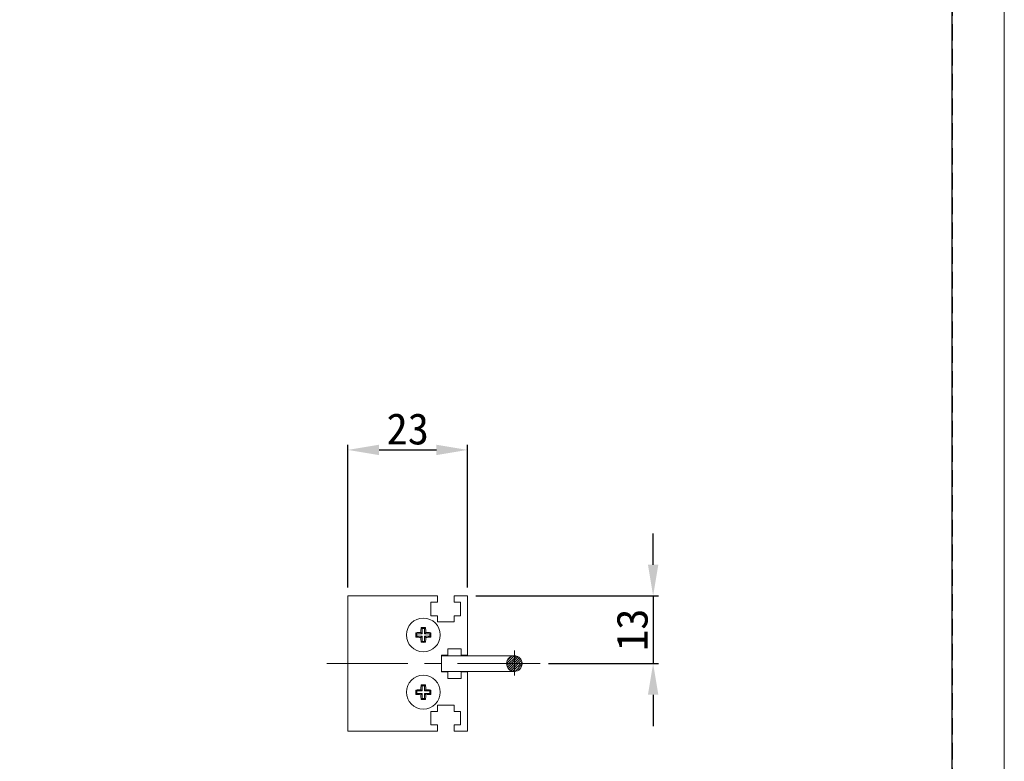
# Model space of a CAD drawing. Header units: millimetres. Extents: x -201 to 202, y 143 to 428.
# Tile 9 of 14: x 107 to 202, y 285 to 356. Entities that reach past the tile are written whole.
import ezdxf

# ---------------------------------------------------------------- set-up
doc = ezdxf.new("R2010")
doc.units = ezdxf.units.MM
doc.header["$LTSCALE"] = 0.25
doc.linetypes.add('CENTER', pattern=[50.8, 31.75, -6.35, 6.35, -6.35])
doc.linetypes.add('HIDDEN', pattern=[9.525, 6.35, -3.175])
for name, color, linetype, lineweight in [('CABLE', 7, 'Continuous', 20), ('CENTER', 1, 'CENTER', 9), ('DIMENSION', 6, 'Continuous', 9), ('MXB8146', 7, 'Continuous', 20), ('SIDE PLATE', 7, 'Continuous', 20)]:
    doc.layers.add(name, color=color, linetype=linetype, lineweight=lineweight)
doc.layers.add('EMPTY LINE', color=252, linetype='Continuous', lineweight=0, plot=False)
doc.layers.add('FORM', color=7, linetype='Continuous')
doc.styles.add('VS Standard', font='msgothic.ttc', dxfattribs={"height": 3})
doc.dimstyles.new('VS Standard x0.5', dxfattribs={"dimtxt": 3, "dimasz": 3, "dimexe": 0.5, "dimexo": 0.8, "dimgap": 0.5, "dimtad": 3, "dimlfac": 2, "dimrnd": 0.0001, "dimzin": 9, "dimdsep": 46, "dimtxsty": 'VS Standard', "dimcen": 0, "dimaunit": 1, "dimadec": 0, "dimazin": 2, "dimtfac": 1, "dimtmove": 0, "dimatfit": 3, "dimfxl": 1, "dimtolj": 1, "dimtzin": 0, "dimarcsym": 0})

# ---------------------------------------------------------------- blocks, each defined once
blk = doc.blocks.new('*D164')
at = {"layer": 'Defpoints', "color": 0}
for p in [(149.897, 315.167), (138.397, 301.14), (149.897, 301.14)]:
    blk.add_point(p, dxfattribs=at)
at = {"layer": 'DIMENSION', "color": 0, "lineweight": -2}
for p, q in [((138.397, 301.94), (138.397, 315.667)), ((149.897, 301.94), (149.897, 315.667)), ((141.397, 315.167), (146.897, 315.167))]:
    blk.add_line(p, q, dxfattribs=at)
at = {"layer": 'DIMENSION', "color": 0}
for points in [[(141.397, 315.667), (141.397, 314.667), (138.397, 315.167)], [(146.897, 314.667), (146.897, 315.667), (149.897, 315.167)]]:
    blk.add_solid(points, dxfattribs=at)
at = {"layer": 'DIMENSION', "color": 0, "insert": (144.147, 317.167), "char_height": 3, "attachment_point": 5, "style": 'VS Standard'}
blk.add_mtext('\\A1;23', dxfattribs=at)
blk = doc.blocks.new('*D165')
at = {"layer": 'Defpoints', "color": 0}
for p in [(149.897, 301.14), (156.868, 294.64), (167.739, 294.64)]:
    blk.add_point(p, dxfattribs=at)
at = {"layer": 'DIMENSION', "color": 0, "lineweight": -2}
for p, q in [((167.739, 304.14), (167.739, 307.14)), ((150.697, 301.14), (168.239, 301.14)), ((167.739, 301.14), (167.739, 294.64)), ((157.668, 294.64), (168.239, 294.64)), ((167.739, 291.64), (167.739, 288.64))]:
    blk.add_line(p, q, dxfattribs=at)
at = {"layer": 'DIMENSION', "color": 0}
for points in [[(167.239, 304.14), (168.239, 304.14), (167.739, 301.14)], [(168.239, 291.64), (167.239, 291.64), (167.739, 294.64)]]:
    blk.add_solid(points, dxfattribs=at)
at = {"layer": 'DIMENSION', "color": 0, "insert": (165.738, 297.89), "char_height": 3, "attachment_point": 5, "rotation": 90, "style": 'VS Standard'}
blk.add_mtext('\\A1;13', dxfattribs=at)

msp = doc.modelspace()

# ---------------------------------------------------------------- hatches: boundary and pattern name
at = {"layer": 'CABLE'}
h = msp.add_hatch(dxfattribs=at)
h.set_pattern_fill('ANSI31', color=256, scale=0.05, style=0)
h.set_pattern_definition([(45, (-306.30254, 212.76942), (-0.1122532, 0.1122532), [])])
h.paths.add_polyline_path([(155.1468, 294.6402, 0.4142136), (154.3968, 295.3902, 1), (154.3968, 293.8902, 0.4142136)])

# ---------------------------------------------------------------- linework, layer by layer
for p, q in [((154.3968, 295.3902), (147.3968, 295.3902)), ((147.3968, 295.3902), (147.3968, 293.8902)), ((147.3968, 293.8902), (154.3968, 293.8902))]:
    msp.add_line(p, q, dxfattribs=at)
msp.add_circle((154.3968, 294.6402), 0.75, dxfattribs=at)
at = {"layer": 'CENTER', "ltscale": 0.3}
msp.add_line((154.3968, 295.8902), (154.3968, 293.3902), dxfattribs=at)
at = {"layer": 'CENTER'}
msp.add_line((156.8678, 294.6402), (136.3678, 294.6402), dxfattribs=at)
at = {"layer": 'EMPTY LINE'}
msp.add_line((201.5, 142.75), (201.5, 427.75), dxfattribs=at)
at = {"layer": 'FORM', "linetype": 'HIDDEN'}
msp.add_lwpolyline([(-196.5, 422.75), (196.5, 422.75), (196.5, 147.75), (-196.5, 147.75)], close=True, dxfattribs=at)
at = {"layer": 'FORM'}
msp.add_lwpolyline([(-196.5, 422.75), (-196.5, 147.75), (-78.5, 147.75), (-78.5, 159.75), (16.5, 159.75), (16.5, 177.25), (196.5, 177.25), (196.5, 422.75), (-196.5, 422.75)], close=True, dxfattribs=at)
at = {"layer": 'MXB8146'}
for p, q in [((145.0308, 297.5063), (144.9387, 297.5984)), ((145.0308, 297.2742), (144.9387, 297.1821)), ((145.5308, 297.5063), (145.0308, 297.5063)), ((145.0308, 297.5063), (145.0308, 297.2742)), ((145.0308, 297.2742), (145.5308, 297.2742)), ((145.5308, 297.5063), (145.4055, 297.6316)), ((145.5308, 297.2742), (145.4055, 297.1489)), ((145.5308, 298.0063), (145.4387, 298.0984)), ((145.5308, 298.0063), (145.5308, 297.5063)), ((145.7629, 298.0063), (145.5308, 298.0063)), ((145.5308, 297.2742), (145.5308, 296.7742)), ((145.7629, 298.0063), (145.8549, 298.0984)), ((145.7629, 297.5063), (145.7629, 298.0063)), ((145.7629, 297.5063), (145.8882, 297.6316)), ((146.2629, 297.5063), (145.7629, 297.5063)), ((145.7629, 297.2742), (145.8882, 297.1489)), ((145.7629, 297.2742), (146.2629, 297.2742)), ((145.7629, 296.7742), (145.7629, 297.2742)), ((146.2629, 297.5063), (146.3549, 297.5984)), ((146.2629, 297.2742), (146.2629, 297.5063)), ((146.2629, 297.2742), (146.3549, 297.1821)), ((145.5308, 296.7742), (145.4387, 296.6821)), ((145.5308, 296.7742), (145.7629, 296.7742)), ((145.7629, 296.7742), (145.8549, 296.6821)), ((145.5308, 292.5063), (145.4387, 292.5984)), ((145.5308, 292.5063), (145.5308, 292.0063)), ((145.7629, 292.5063), (145.5308, 292.5063)), ((145.7629, 292.5063), (145.8549, 292.5984)), ((145.7629, 292.0063), (145.7629, 292.5063)), ((145.0308, 292.0063), (144.9387, 292.0984)), ((145.0308, 291.7742), (144.9387, 291.6821)), ((145.5308, 292.0063), (145.0308, 292.0063)), ((145.0308, 292.0063), (145.0308, 291.7742)), ((145.0308, 291.7742), (145.5308, 291.7742)), ((145.5308, 292.0063), (145.4055, 292.1316)), ((145.5308, 291.7742), (145.4055, 291.6489)), ((145.5308, 291.7742), (145.5308, 291.2742)), ((145.7629, 292.0063), (145.8882, 292.1316)), ((146.2629, 292.0063), (145.7629, 292.0063)), ((145.7629, 291.7742), (145.8882, 291.6489)), ((145.7629, 291.7742), (146.2629, 291.7742)), ((145.7629, 291.2742), (145.7629, 291.7742)), ((146.2629, 292.0063), (146.3549, 292.0984)), ((146.2629, 291.7742), (146.2629, 292.0063)), ((146.2629, 291.7742), (146.3549, 291.6821)), ((145.5308, 291.2742), (145.4387, 291.1821)), ((145.5308, 291.2742), (145.7629, 291.2742)), ((145.7629, 291.2742), (145.8549, 291.1821))]:
    msp.add_line(p, q, dxfattribs=at)
for centre in [(145.6468, 297.3902), (145.6468, 291.8902)]:
    msp.add_circle(centre, 1.625, dxfattribs=at)
for centre, radius, start, end in [((151.875, 297.3902), 6.9394, 178.281462, 181.718538), ((145.6171, 291.3662), 6.269, 91.934483, 96.212266), ((151.6709, 297.42), 6.269, 173.787734, 178.065517), ((145.6468, 291.1621), 6.9394, 88.281462, 91.718538), ((139.6228, 297.42), 6.269, 1.934483, 6.212266), ((145.6766, 291.3662), 6.269, 83.787734, 88.065517), ((139.4187, 297.3902), 6.9394, 358.281462, 1.718538), ((145.6171, 303.4143), 6.269, 263.787734, 268.065517), ((151.6709, 297.3605), 6.269, 181.934483, 186.212266), ((145.6468, 303.6184), 6.9394, 268.281462, 271.718538), ((139.6228, 297.3605), 6.269, 353.787734, 358.065517), ((145.6766, 303.4143), 6.269, 271.934483, 276.212266), ((151.6709, 291.92), 6.269, 173.787734, 178.065517), ((145.6468, 285.6621), 6.9394, 88.281462, 91.718538), ((139.6228, 291.92), 6.269, 1.934483, 6.212266), ((151.875, 291.8902), 6.9394, 178.281462, 181.718538), ((145.6171, 285.8662), 6.269, 91.934483, 96.212266), ((145.6171, 297.9143), 6.269, 263.787734, 268.065517), ((151.6709, 291.8605), 6.269, 181.934483, 186.212266), ((139.6228, 291.8605), 6.269, 353.787734, 358.065517), ((145.6766, 285.8662), 6.269, 83.787734, 88.065517), ((145.6766, 297.9143), 6.269, 271.934483, 276.212266), ((139.4187, 291.8902), 6.9394, 358.281462, 1.718538), ((145.6468, 298.1184), 6.9394, 268.281462, 271.718538)]:
    msp.add_arc(centre, radius, start, end, dxfattribs=at)
at = {"layer": 'SIDE PLATE'}
for p, q in [((138.3968, 301.1402), (138.3968, 288.1402)), ((146.9968, 301.1402), (138.3968, 301.1402)), ((146.9968, 300.5402), (146.9968, 301.1402)), ((148.5968, 301.1402), (148.5968, 300.5402)), ((149.8968, 301.1402), (148.5968, 301.1402)), ((149.8968, 295.4402), (149.8968, 301.1402)), ((146.3718, 300.5402), (146.9968, 300.5402)), ((146.3718, 299.2402), (146.3718, 300.5402)), ((148.5968, 300.5402), (149.2218, 300.5402)), ((149.2218, 300.5402), (149.2218, 299.2402)), ((146.9968, 299.2402), (146.3718, 299.2402)), ((146.9968, 298.6402), (146.9968, 299.2402)), ((148.5968, 299.2402), (148.5968, 298.6402)), ((149.2218, 299.2402), (148.5968, 299.2402)), ((146.9968, 298.6402), (148.5968, 298.6402)), ((147.3968, 295.4402), (147.9968, 295.4402)), ((147.3968, 293.8402), (147.3968, 295.4402)), ((147.9968, 296.0652), (149.2968, 296.0652)), ((147.9968, 295.4402), (147.9968, 296.0652)), ((149.2968, 296.0652), (149.2968, 295.4402)), ((149.2968, 295.4402), (149.8968, 295.4402)), ((147.9968, 293.8402), (147.3968, 293.8402)), ((147.9968, 293.2152), (147.9968, 293.8402)), ((149.2968, 293.8402), (149.2968, 293.2152)), ((149.8968, 293.8402), (149.2968, 293.8402)), ((149.8968, 288.1402), (149.8968, 293.8402)), ((149.2968, 293.2152), (147.9968, 293.2152)), ((146.9968, 290.6402), (148.5968, 290.6402)), ((146.9968, 290.0402), (146.9968, 290.6402)), ((148.5968, 290.6402), (148.5968, 290.0402)), ((146.3718, 290.0402), (146.9968, 290.0402)), ((146.3718, 288.7402), (146.3718, 290.0402)), ((148.5968, 290.0402), (149.2218, 290.0402)), ((149.2218, 290.0402), (149.2218, 288.7402)), ((146.9968, 288.7402), (146.3718, 288.7402)), ((146.9968, 288.1402), (146.9968, 288.7402)), ((149.2218, 288.7402), (148.5968, 288.7402)), ((148.5968, 288.7402), (148.5968, 288.1402)), ((138.3968, 288.1402), (146.9968, 288.1402)), ((148.5968, 288.1402), (149.8968, 288.1402))]:
    msp.add_line(p, q, dxfattribs=at)

# ---------------------------------------------------------------- dimensions: what is measured, and where the dimension line sits
at = {"layer": 'DIMENSION'}
dim = msp.add_linear_dim(base=(149.8968, 315.1667), p1=(138.3968, 301.1402), p2=(149.8968, 301.1402), dimstyle='VS Standard x0.5', dxfattribs=at)
dim.commit()
dim.dimension.update_dxf_attribs({"geometry": '*D164', "text_midpoint": (144.1468, 317.1673)})
dim = msp.add_linear_dim(base=(167.7389, 294.6402), p1=(149.8968, 301.1402), p2=(156.8678, 294.6402), angle=90, dimstyle='VS Standard x0.5', dxfattribs=at)
dim.commit()
dim.dimension.update_dxf_attribs({"geometry": '*D165', "text_midpoint": (165.7383, 297.8902)})

doc.saveas('drawing.dxf')
